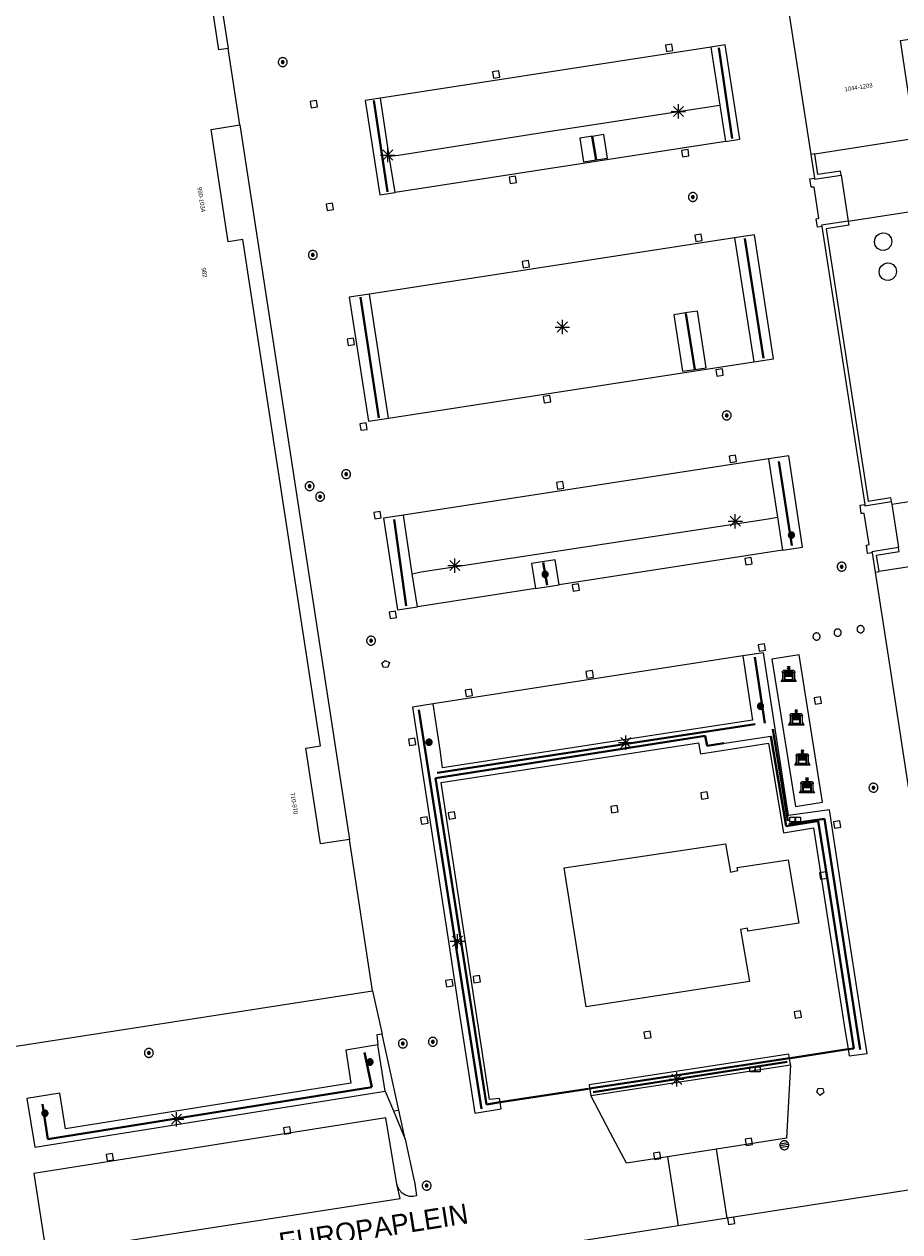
# Model space of a CAD drawing. Header units: metres. Extents: x 135779 to 137489, y 452643 to 455118.
# Tile 75 of 256: x 135941 to 136002, y 453242 to 453326. Entities that reach past the tile are written whole.
import ezdxf
from ezdxf.enums import TextEntityAlignment as Align

# ---------------------------------------------------------------- set-up
doc = ezdxf.new("R2010")
doc.units = ezdxf.units.M
doc.linetypes.add('DGN_Style_3', pattern=[78.572352, 56.123108, -22.449243])
doc.linetypes.add('DGN_Style_4', pattern=[89.853097, 44.898487, -22.449243, 0.056123, -22.449243])
for name, color, linetype, lineweight in [('KTop_BAK_Afval apart plaats', 96, 'Continuous', 13), ('KTop_BTD_Groenvoorziening', 62, 'Continuous', 13), ('KTop_KST_KAST', 40, 'Continuous', 13), ('KTop_NAR_Huisnummer (t)', 7, 'Continuous', 13), ('KTop_NAR_Huisnummer tijdelijk (t)', 7, 'Continuous', 13), ('KTop_ORL_Weg_Straatnaam (t)', 7, 'Continuous', 13), ('KTop_OTD_Open verharding', 15, 'Continuous', 13), ('KTop_PAL_Afsluitpaal', 222, 'Continuous', 13), ('KTop_PAL_Lichtmast', 40, 'Continuous', 13), ('KTop_PND_Grondvlaksituatie van BAG-pand [tachy]', 1, 'Continuous', 13), ('KTop_PUT_Brandkraan of -put', 1, 'Continuous', 13), ('KTop_PUT_Drainageput', 15, 'Continuous', 13), ('KTop_PUT_Inspectie- of rioolput', 15, 'Continuous', 13), ('KTop_PUT_Kolk', 15, 'Continuous', 13), ('KTop_SHD_Hek (l)', 15, 'DGN_Style_4', 40), ('KTop_SHD_Muur', 15, 'Continuous', 13), ('KTop_VGO_Boom', 92, 'Continuous', 13), ('KTop_VGO_Haag (l)', 92, 'DGN_Style_3', 40), ('KTop_WGD_Parkeervlak', 251, 'Continuous', 13), ('KTop_WGD_Rijbaan_Lokale weg', 251, 'Continuous', 13), ('KTop_WGD_Rijbaan_Lokale weg_verkeersdrempel', 40, 'Continuous', 13), ('KTop_WGD_Voetpad', 251, 'Continuous', 13), ('KTop_WGD_Voetpad op trap', 251, 'Continuous', 13)]:
    doc.layers.add(name, color=color, linetype=linetype, lineweight=lineweight)
doc.styles.add('Style-ROVU', font='ROVU.shx')
doc.styles.add('Style-ROVUCURSIEF', font='ROVUCURSIEF.shx')

# ---------------------------------------------------------------- blocks, each defined once
blk = doc.blocks.new('BAK_Afval_apart_plaats')
at = {"layer": 'KTop_BAK_Afval apart plaats'}
for p, q in [((-0.43, 0.141), (-0.425, 0.168)), ((-0.43, 0.118), (-0.43, 0.141)), ((-0.29, 0.118), (-0.43, 0.118)), ((-0.43, 0.118), (-0.43, -0.457)), ((-0.29, 0.118), (-0.43, 0.118)), ((-0.425, 0.168), (-0.416, 0.193)), ((-0.416, 0.193), (-0.403, 0.215)), ((-0.403, 0.215), (-0.384, 0.24)), ((-0.384, 0.24), (-0.364, 0.258)), ((-0.364, 0.258), (-0.342, 0.272)), ((-0.342, 0.272), (0, 0.272)), ((-0.282, 0.167), (-0.29, 0.146)), ((-0.282, 0.167), (-0.29, 0.146)), ((-0.29, 0.146), (-0.29, 0.118)), ((-0.29, 0.146), (-0.29, 0.118)), ((-0.29, -0.429), (-0.29, 0.118)), ((-0.29, 0.118), (-0.29, -0.429)), ((-0.273, 0.186), (-0.282, 0.167)), ((-0.273, 0.186), (-0.282, 0.167)), ((-0.248, 0.217), (-0.273, 0.186)), ((-0.248, 0.217), (-0.273, 0.186)), ((0.248, 0.217), (-0.248, 0.217)), ((0.248, 0.217), (-0.248, 0.217)), ((-0.242, 0.081), (-0.242, 0.153)), ((-0.242, 0.153), (0.242, 0.153)), ((0.242, 0.081), (-0.242, 0.081)), ((-0.242, 0.034), (-0.242, 0.081)), ((-0.242, 0.081), (0.242, 0.081)), ((-0.242, -0.059), (-0.242, 0.034)), ((-0.242, 0.034), (0.242, 0.034)), ((0.242, 0.034), (-0.242, 0.034)), ((-0.073, 0.513), (-0.072, 0.515)), ((-0.073, 0.513), (-0.073, 0.49)), ((-0.072, 0.511), (-0.073, 0.513)), ((-0.072, 0.511), (-0.073, 0.513)), ((-0.073, 0.49), (-0.072, 0.488)), ((-0.073, 0.399), (-0.073, 0.376)), ((-0.072, 0.397), (-0.073, 0.399)), ((-0.073, 0.376), (-0.072, 0.374)), ((-0.072, 0.515), (-0.071, 0.516)), ((-0.07, 0.51), (-0.072, 0.511)), ((-0.07, 0.51), (-0.072, 0.511)), ((-0.072, 0.488), (-0.07, 0.486)), ((-0.07, 0.396), (-0.072, 0.397)), ((-0.072, 0.374), (-0.07, 0.373)), ((-0.071, 0.516), (-0.07, 0.517)), ((-0.07, 0.517), (-0.067, 0.519)), ((-0.069, 0.509), (-0.07, 0.51)), ((-0.069, 0.509), (-0.07, 0.51)), ((-0.07, 0.486), (-0.069, 0.485)), ((-0.069, 0.395), (-0.07, 0.396)), ((-0.07, 0.373), (-0.069, 0.371)), ((-0.066, 0.507), (-0.069, 0.509)), ((-0.066, 0.507), (-0.069, 0.509)), ((-0.069, 0.485), (-0.066, 0.484)), ((-0.066, 0.394), (-0.069, 0.395)), ((-0.069, 0.371), (-0.066, 0.37)), ((-0.067, 0.519), (-0.065, 0.52)), ((-0.063, 0.506), (-0.066, 0.507)), ((-0.063, 0.506), (-0.066, 0.507)), ((-0.066, 0.484), (-0.063, 0.483)), ((-0.063, 0.392), (-0.066, 0.394)), ((-0.066, 0.37), (-0.063, 0.369)), ((-0.065, 0.52), (-0.061, 0.521)), ((-0.059, 0.505), (-0.063, 0.506)), ((-0.059, 0.505), (-0.063, 0.506)), ((-0.063, 0.483), (-0.059, 0.482)), ((-0.059, 0.391), (-0.063, 0.392)), ((-0.063, 0.369), (-0.059, 0.368)), ((-0.061, 0.521), (-0.055, 0.523)), ((-0.054, 0.504), (-0.059, 0.505)), ((-0.054, 0.504), (-0.059, 0.505)), ((-0.059, 0.482), (-0.054, 0.481)), ((-0.054, 0.39), (-0.059, 0.391)), ((-0.059, 0.368), (-0.054, 0.367)), ((-0.055, 0.523), (-0.049, 0.524)), ((-0.048, 0.503), (-0.054, 0.504)), ((-0.048, 0.503), (-0.054, 0.504)), ((-0.054, 0.481), (-0.048, 0.48)), ((-0.048, 0.389), (-0.054, 0.39)), ((-0.054, 0.367), (-0.048, 0.366)), ((-0.049, 0.524), (-0.043, 0.525)), ((-0.043, 0.502), (-0.048, 0.503)), ((-0.043, 0.502), (-0.048, 0.503)), ((-0.048, 0.48), (-0.043, 0.479)), ((-0.043, 0.388), (-0.048, 0.389)), ((-0.048, 0.366), (-0.043, 0.365)), ((-0.043, 0.525), (-0.035, 0.526)), ((-0.036, 0.501), (-0.043, 0.502)), ((-0.036, 0.501), (-0.043, 0.502)), ((-0.043, 0.479), (-0.036, 0.478)), ((-0.036, 0.388), (-0.043, 0.388)), ((-0.043, 0.365), (-0.036, 0.364)), ((-0.03, 0.501), (-0.036, 0.501)), ((-0.03, 0.501), (-0.036, 0.501)), ((-0.036, 0.478), (-0.03, 0.478)), ((-0.03, 0.387), (-0.036, 0.388)), ((-0.036, 0.364), (-0.03, 0.364)), ((-0.035, 0.526), (-0.029, 0.527)), ((-0.021, 0.5), (-0.03, 0.501)), ((-0.021, 0.5), (-0.03, 0.501)), ((-0.03, 0.478), (-0.028, 0.478)), ((-0.021, 0.387), (-0.03, 0.387)), ((-0.03, 0.364), (-0.028, 0.364)), ((-0.029, 0.527), (-0.023, 0.527)), ((-0.028, 0.478), (-0.021, 0.477)), ((-0.028, 0.468), (-0.028, 0.478)), ((-0.028, 0.478), (-0.021, 0.477)), ((-0.028, 0.4), (-0.028, 0.468)), ((-0.028, 0.468), (-0.021, 0.468)), ((-0.021, 0.468), (-0.028, 0.468)), ((-0.021, 0.4), (-0.028, 0.4)), ((-0.028, 0.364), (-0.021, 0.363)), ((-0.028, 0.355), (-0.028, 0.364)), ((-0.028, 0.364), (-0.021, 0.363)), ((-0.028, 0.272), (-0.028, 0.355)), ((-0.028, 0.355), (-0.021, 0.354)), ((-0.021, 0.354), (-0.028, 0.355)), ((0.028, 0.272), (-0.028, 0.272)), ((-0.023, 0.527), (-0.013, 0.528)), ((-0.014, 0.5), (-0.021, 0.5)), ((-0.014, 0.5), (-0.021, 0.5)), ((-0.021, 0.477), (-0.014, 0.477)), ((-0.021, 0.477), (-0.014, 0.477)), ((-0.021, 0.468), (-0.014, 0.468)), ((-0.014, 0.468), (-0.021, 0.468)), ((-0.014, 0.399), (-0.021, 0.4)), ((-0.014, 0.386), (-0.021, 0.387)), ((-0.021, 0.363), (-0.014, 0.363)), ((-0.021, 0.363), (-0.014, 0.363)), ((-0.021, 0.354), (-0.014, 0.354)), ((-0.014, 0.354), (-0.021, 0.354)), ((0, 0.5), (-0.014, 0.5)), ((0, 0.5), (-0.014, 0.5)), ((-0.014, 0.477), (0, 0.477)), ((-0.014, 0.477), (0, 0.477)), ((-0.014, 0.468), (0, 0.468)), ((0, 0.468), (-0.014, 0.468)), ((0, 0.399), (-0.014, 0.399)), ((0, 0.386), (-0.014, 0.386)), ((-0.014, 0.363), (0, 0.363)), ((-0.014, 0.363), (0, 0.363)), ((-0.014, 0.354), (0, 0.354)), ((0, 0.354), (-0.014, 0.354)), ((-0.013, 0.528), (-0.005, 0.528)), ((-0.005, 0.528), (0, 0.528)), ((0, 0.528), (0.005, 0.528)), ((0, 0.5), (0, 0.477)), ((0, 0.477), (0, 0.5)), ((0, 0.477), (0, 0.5)), ((0, 0.5), (0.014, 0.5)), ((0.014, 0.5), (0, 0.5)), ((0.014, 0.477), (0, 0.477)), ((0, 0.477), (0.014, 0.477)), ((0.014, 0.468), (0, 0.468)), ((0, 0.468), (0, 0.399)), ((0, 0.468), (0, 0.399)), ((0.014, 0.468), (0, 0.468)), ((0, 0.399), (0.014, 0.399)), ((0, 0.363), (0, 0.386)), ((0, 0.363), (0, 0.386)), ((0, 0.386), (0.014, 0.386)), ((0.014, 0.363), (0, 0.363)), ((0, 0.363), (0.014, 0.363)), ((0, 0.354), (0.014, 0.354)), ((0, 0.272), (0, 0.354)), ((0, 0.354), (0, 0.272)), ((0.014, 0.354), (0, 0.354)), ((0, 0.272), (0.342, 0.272)), ((0.028, 0.272), (0, 0.272)), ((0, 0.272), (0.028, 0.272)), ((0.005, 0.528), (0.013, 0.528)), ((0.013, 0.528), (0.023, 0.527)), ((0.014, 0.5), (0.021, 0.5)), ((0.021, 0.5), (0.014, 0.5)), ((0.021, 0.477), (0.014, 0.477)), ((0.014, 0.477), (0.021, 0.477)), ((0.021, 0.468), (0.014, 0.468)), ((0.021, 0.468), (0.014, 0.468)), ((0.014, 0.399), (0.021, 0.4)), ((0.014, 0.386), (0.021, 0.387)), ((0.021, 0.363), (0.014, 0.363)), ((0.014, 0.363), (0.021, 0.363)), ((0.014, 0.354), (0.021, 0.354)), ((0.021, 0.354), (0.014, 0.354)), ((0.021, 0.5), (0.03, 0.501)), ((0.03, 0.501), (0.021, 0.5)), ((0.028, 0.478), (0.021, 0.477)), ((0.021, 0.477), (0.028, 0.478)), ((0.021, 0.468), (0.028, 0.468)), ((0.028, 0.468), (0.021, 0.468)), ((0.028, 0.468), (0.021, 0.468)), ((0.021, 0.4), (0.028, 0.4)), ((0.021, 0.387), (0.03, 0.387)), ((0.028, 0.364), (0.021, 0.363)), ((0.021, 0.363), (0.028, 0.364)), ((0.021, 0.354), (0.028, 0.355)), ((0.028, 0.355), (0.021, 0.354)), ((0.023, 0.527), (0.029, 0.527)), ((0.03, 0.478), (0.028, 0.478)), ((0.028, 0.478), (0.028, 0.468)), ((0.028, 0.4), (0.028, 0.468)), ((0.03, 0.364), (0.028, 0.364)), ((0.028, 0.364), (0.028, 0.355)), ((0.028, 0.355), (0.028, 0.272)), ((0.029, 0.527), (0.035, 0.526)), ((0.03, 0.501), (0.036, 0.501)), ((0.036, 0.501), (0.03, 0.501)), ((0.036, 0.478), (0.03, 0.478)), ((0.03, 0.387), (0.036, 0.388)), ((0.036, 0.364), (0.03, 0.364)), ((0.035, 0.526), (0.043, 0.525)), ((0.036, 0.501), (0.043, 0.502)), ((0.043, 0.502), (0.036, 0.501)), ((0.043, 0.479), (0.036, 0.478)), ((0.036, 0.388), (0.043, 0.388)), ((0.043, 0.365), (0.036, 0.364)), ((0.043, 0.525), (0.049, 0.524)), ((0.043, 0.502), (0.048, 0.503)), ((0.048, 0.503), (0.043, 0.502)), ((0.048, 0.48), (0.043, 0.479)), ((0.043, 0.388), (0.048, 0.389)), ((0.048, 0.366), (0.043, 0.365)), ((0.048, 0.503), (0.054, 0.504)), ((0.054, 0.504), (0.048, 0.503)), ((0.054, 0.481), (0.048, 0.48)), ((0.048, 0.389), (0.054, 0.39)), ((0.054, 0.367), (0.048, 0.366)), ((0.049, 0.524), (0.055, 0.523)), ((0.054, 0.504), (0.059, 0.505)), ((0.059, 0.505), (0.054, 0.504)), ((0.059, 0.482), (0.054, 0.481)), ((0.054, 0.39), (0.059, 0.391)), ((0.059, 0.368), (0.054, 0.367)), ((0.055, 0.523), (0.061, 0.521)), ((0.059, 0.505), (0.063, 0.506)), ((0.063, 0.506), (0.059, 0.505)), ((0.063, 0.483), (0.059, 0.482)), ((0.059, 0.391), (0.063, 0.392)), ((0.063, 0.369), (0.059, 0.368)), ((0.061, 0.521), (0.065, 0.52)), ((0.063, 0.506), (0.066, 0.507)), ((0.066, 0.507), (0.063, 0.506)), ((0.066, 0.484), (0.063, 0.483)), ((0.063, 0.392), (0.066, 0.394)), ((0.066, 0.37), (0.063, 0.369)), ((0.065, 0.52), (0.067, 0.519)), ((0.066, 0.507), (0.069, 0.509)), ((0.069, 0.509), (0.066, 0.507)), ((0.069, 0.485), (0.066, 0.484)), ((0.066, 0.394), (0.069, 0.395)), ((0.069, 0.371), (0.066, 0.37)), ((0.067, 0.519), (0.07, 0.517)), ((0.069, 0.509), (0.07, 0.51)), ((0.07, 0.51), (0.069, 0.509)), ((0.07, 0.486), (0.069, 0.485)), ((0.069, 0.395), (0.07, 0.396)), ((0.07, 0.373), (0.069, 0.371)), ((0.07, 0.517), (0.071, 0.516)), ((0.07, 0.51), (0.072, 0.511)), ((0.072, 0.511), (0.07, 0.51)), ((0.072, 0.488), (0.07, 0.486)), ((0.07, 0.396), (0.072, 0.397)), ((0.072, 0.374), (0.07, 0.373)), ((0.071, 0.516), (0.072, 0.515)), ((0.072, 0.515), (0.073, 0.513)), ((0.072, 0.511), (0.073, 0.513)), ((0.073, 0.513), (0.072, 0.511)), ((0.073, 0.49), (0.072, 0.488)), ((0.072, 0.397), (0.073, 0.399)), ((0.073, 0.376), (0.072, 0.374)), ((0.073, 0.513), (0.073, 0.49)), ((0.073, 0.399), (0.073, 0.376)), ((0.242, 0.153), (0.242, 0.081)), ((0.242, 0.081), (0.242, 0.034)), ((0.242, 0.034), (0.242, -0.059)), ((0.273, 0.186), (0.248, 0.217)), ((0.273, 0.186), (0.248, 0.217)), ((0.282, 0.167), (0.273, 0.186)), ((0.282, 0.167), (0.273, 0.186)), ((0.29, 0.146), (0.282, 0.167)), ((0.29, 0.146), (0.282, 0.167)), ((0.29, 0.118), (0.29, 0.146)), ((0.29, 0.118), (0.29, 0.146)), ((0.43, 0.118), (0.29, 0.118)), ((0.29, 0.118), (0.29, -0.429)), ((0.43, 0.118), (0.29, 0.118)), ((0.29, -0.429), (0.29, 0.118)), ((0.342, 0.272), (0.364, 0.258)), ((0.364, 0.258), (0.384, 0.24)), ((0.384, 0.24), (0.403, 0.215)), ((0.403, 0.215), (0.416, 0.193)), ((0.416, 0.193), (0.425, 0.168)), ((0.425, 0.168), (0.43, 0.141)), ((0.43, 0.141), (0.43, 0.118)), ((0.43, -0.457), (0.43, 0.118)), ((-0.528, -0.528), (-0.43, -0.332)), ((0.528, -0.528), (-0.528, -0.528)), ((-0.43, -0.332), (-0.43, -0.457)), ((-0.43, -0.457), (0.43, -0.457)), ((-0.43, -0.457), (0.43, -0.457)), ((0.29, -0.429), (-0.29, -0.429)), ((-0.29, -0.429), (0.29, -0.429)), ((0.242, -0.059), (-0.242, -0.059)), ((-0.242, -0.059), (-0.242, -0.092)), ((0.242, -0.059), (-0.242, -0.059)), ((-0.242, -0.092), (0.242, -0.092)), ((-0.242, -0.11), (-0.242, -0.092)), ((-0.242, -0.092), (0.242, -0.092)), ((0.242, -0.11), (-0.242, -0.11)), ((0.242, -0.11), (-0.242, -0.11)), ((-0.242, -0.147), (0.242, -0.147)), ((-0.242, -0.41), (-0.242, -0.147)), ((0.242, -0.41), (-0.242, -0.41)), ((0.242, -0.11), (0.242, -0.059)), ((0.242, -0.092), (0.242, -0.11)), ((0.242, -0.092), (0.242, -0.11)), ((0.242, -0.147), (0.242, -0.41)), ((0.43, -0.457), (0.43, -0.332)), ((0.43, -0.332), (0.528, -0.528))]:
    blk.add_line(p, q, dxfattribs=at)
at = {"layer": 'KTop_BAK_Afval apart plaats', "flags": 128}
blk.add_lwpolyline([(0.029, 0.413), (0.035, 0.412), (0.043, 0.411), (0.049, 0.41), (0.055, 0.409), (0.061, 0.407), (0.065, 0.406), (0.067, 0.405), (0.07, 0.403), (0.071, 0.402), (0.072, 0.401), (0.073, 0.399), (0.072, 0.397), (0.07, 0.396), (0.069, 0.395), (0.066, 0.394), (0.063, 0.392), (0.059, 0.391), (0.054, 0.39), (0.048, 0.389), (0.043, 0.388), (0.036, 0.388), (0.03, 0.387), (0.021, 0.387), (0.014, 0.386), (0, 0.386), (-0.014, 0.386), (-0.021, 0.387), (-0.03, 0.387), (-0.036, 0.388), (-0.043, 0.388), (-0.048, 0.389), (-0.054, 0.39), (-0.059, 0.391), (-0.063, 0.392), (-0.066, 0.394), (-0.069, 0.395), (-0.07, 0.396), (-0.072, 0.397), (-0.073, 0.399), (-0.072, 0.401), (-0.071, 0.402), (-0.07, 0.403), (-0.067, 0.405), (-0.065, 0.406), (-0.061, 0.407), (-0.055, 0.409), (-0.049, 0.41), (-0.043, 0.411), (-0.035, 0.412), (-0.029, 0.413), (-0.028, 0.413), (-0.028, 0.4), (-0.021, 0.4), (-0.014, 0.399), (0, 0.399), (0.014, 0.399), (0.021, 0.4), (0.028, 0.4), (0.028, 0.413), (0.029, 0.413), (0.028, 0.413)], dxfattribs=at)
at = {"layer": 'KTop_BAK_Afval apart plaats'}
for p in [(0, 0), (-0.43, -0.457)]:
    blk.add_point(p, dxfattribs=at)
blk = doc.blocks.new('KST_KAST')
at = {"layer": 'KTop_KST_KAST', "flags": 128}
blk.add_lwpolyline([(-0.365, 0.169), (0.365, 0.169), (0.365, -0.169), (-0.365, -0.169), (-0.365, 0.169)], close=True, dxfattribs=at)
blk.add_lwpolyline([(0.045, 0.146), (-0.045, 0), (0.045, 0), (-0.045, -0.146)], dxfattribs=at)
blk = doc.blocks.new('PAL_Lichtmast')
at = {"layer": 'KTop_PAL_Lichtmast'}
for p, q in [((-0.354, -0.354), (0.354, 0.354)), ((0.354, -0.354), (-0.354, 0.354)), ((0, -0.5), (0, 0.5)), ((-0.5, 0), (0.5, 0))]:
    blk.add_line(p, q, dxfattribs=at)
blk = doc.blocks.new('PAL_Afsluitpaal')
at = {"layer": 'KTop_PAL_Afsluitpaal', "flags": 128}
blk.add_lwpolyline([(0.25, 0), (0.249, 0.026), (0.245, 0.052), (0.238, 0.077), (0.228, 0.102), (0.217, 0.125), (0.202, 0.147), (0.186, 0.167), (0.167, 0.186), (0.147, 0.202), (0.125, 0.217), (0.102, 0.228), (0.077, 0.238), (0.052, 0.245), (0.026, 0.249), (0, 0.25), (-0.026, 0.249), (-0.052, 0.245), (-0.077, 0.238), (-0.102, 0.228), (-0.125, 0.217), (-0.147, 0.202), (-0.167, 0.186), (-0.186, 0.167), (-0.202, 0.147), (-0.217, 0.125), (-0.228, 0.102), (-0.238, 0.077), (-0.245, 0.052), (-0.249, 0.026), (-0.25, 0), (-0.249, -0.026), (-0.245, -0.052), (-0.238, -0.077), (-0.228, -0.102), (-0.217, -0.125), (-0.202, -0.147), (-0.186, -0.167), (-0.167, -0.186), (-0.147, -0.202), (-0.125, -0.217), (-0.102, -0.228), (-0.077, -0.238), (-0.052, -0.245), (-0.026, -0.249), (0, -0.25), (0.026, -0.249), (0.052, -0.245), (0.077, -0.238), (0.102, -0.228), (0.125, -0.217), (0.147, -0.202), (0.167, -0.186), (0.186, -0.167), (0.202, -0.147), (0.217, -0.125), (0.228, -0.102), (0.238, -0.077), (0.245, -0.052), (0.249, -0.026), (0.25, 0)], dxfattribs=at)
blk = doc.blocks.new('PUT_Brandkraan_of_-put')
at = {"layer": 'KTop_PUT_Brandkraan of -put'}
for p, q in [((-0.25, 0.034), (0, 0.25)), ((-0.158, -0.25), (-0.25, 0.034)), ((0, 0.25), (0.25, 0.033)), ((0.25, 0.033), (0.158, -0.25)), ((0.158, -0.25), (-0.158, -0.25))]:
    blk.add_line(p, q, dxfattribs=at)
blk = doc.blocks.new('PUT_Drainageput')
at = {"layer": 'KTop_PUT_Drainageput'}
for p, q in [((-0.12, -0.286), (-0.12, 0.286)), ((0, -0.31), (0, 0.31)), ((0.12, -0.286), (0.12, 0.286))]:
    blk.add_line(p, q, dxfattribs=at)
at = {"layer": 'KTop_PUT_Drainageput', "flags": 128}
blk.add_lwpolyline([(0.31, 0), (0.308, 0.032), (0.303, 0.064), (0.295, 0.096), (0.283, 0.126), (0.268, 0.155), (0.251, 0.182), (0.23, 0.207), (0.207, 0.23), (0.182, 0.251), (0.155, 0.268), (0.126, 0.283), (0.096, 0.295), (0.064, 0.303), (0.032, 0.308), (0, 0.31), (-0.032, 0.308), (-0.064, 0.303), (-0.096, 0.295), (-0.126, 0.283), (-0.155, 0.268), (-0.182, 0.251), (-0.207, 0.23), (-0.23, 0.207), (-0.25, 0.182), (-0.268, 0.155), (-0.283, 0.126), (-0.294, 0.096), (-0.303, 0.064), (-0.308, 0.032), (-0.309, 0), (-0.308, -0.032), (-0.303, -0.064), (-0.294, -0.096), (-0.283, -0.126), (-0.268, -0.155), (-0.25, -0.182), (-0.23, -0.207), (-0.207, -0.23), (-0.182, -0.25), (-0.155, -0.268), (-0.126, -0.283), (-0.096, -0.294), (-0.064, -0.303), (-0.032, -0.308), (0, -0.309), (0.032, -0.308), (0.064, -0.303), (0.096, -0.294), (0.126, -0.283), (0.155, -0.268), (0.182, -0.25), (0.207, -0.23), (0.23, -0.207), (0.251, -0.182), (0.268, -0.155), (0.283, -0.126), (0.295, -0.096), (0.303, -0.064), (0.308, -0.032), (0.31, 0)], dxfattribs=at)
blk = doc.blocks.new('PUT_Inspectie-_of_rioolput')
at = {"layer": 'KTop_PUT_Inspectie- of rioolput', "flags": 128}
for points in [[(0.31, 0), (0.308, 0.032), (0.303, 0.064), (0.294, 0.095), (0.283, 0.126), (0.268, 0.155), (0.25, 0.182), (0.23, 0.207), (0.207, 0.23), (0.182, 0.25), (0.154, 0.268), (0.126, 0.283), (0.095, 0.294), (0.064, 0.303), (0.032, 0.308), (0, 0.309), (-0.032, 0.308), (-0.064, 0.303), (-0.096, 0.294), (-0.126, 0.283), (-0.155, 0.268), (-0.182, 0.25), (-0.207, 0.23), (-0.23, 0.207), (-0.25, 0.182), (-0.268, 0.154), (-0.283, 0.126), (-0.294, 0.095), (-0.303, 0.064), (-0.308, 0.032), (-0.309, 0), (-0.308, -0.032), (-0.303, -0.064), (-0.294, -0.096), (-0.283, -0.126), (-0.268, -0.155), (-0.25, -0.182), (-0.23, -0.207), (-0.207, -0.23), (-0.182, -0.25), (-0.155, -0.268), (-0.126, -0.283), (-0.096, -0.294), (-0.064, -0.303), (-0.032, -0.308), (0, -0.309), (0.032, -0.308), (0.064, -0.303), (0.095, -0.294), (0.126, -0.283), (0.155, -0.268), (0.182, -0.25), (0.207, -0.23), (0.23, -0.207), (0.25, -0.182), (0.268, -0.155), (0.283, -0.126), (0.294, -0.096), (0.303, -0.064), (0.308, -0.032), (0.31, 0)], [(0.095, 0), (0.094, 0.009), (0.092, 0.019), (0.09, 0.029), (0.086, 0.038), (0.082, 0.047), (0.076, 0.055), (0.07, 0.063), (0.063, 0.07), (0.055, 0.076), (0.047, 0.082), (0.038, 0.086), (0.029, 0.09), (0.019, 0.092), (0.009, 0.094), (0, 0.094), (-0.01, 0.094), (-0.02, 0.092), (-0.029, 0.09), (-0.039, 0.086), (-0.048, 0.082), (-0.056, 0.076), (-0.064, 0.07), (-0.071, 0.063), (-0.077, 0.055), (-0.082, 0.047), (-0.087, 0.038), (-0.09, 0.029), (-0.093, 0.019), (-0.094, 0.009), (-0.095, 0), (-0.094, -0.01), (-0.093, -0.02), (-0.09, -0.029), (-0.087, -0.039), (-0.082, -0.048), (-0.077, -0.056), (-0.071, -0.064), (-0.064, -0.071), (-0.056, -0.077), (-0.047, -0.082), (-0.039, -0.087), (-0.029, -0.09), (-0.02, -0.093), (-0.01, -0.094), (0, -0.095), (0.009, -0.094), (0.019, -0.093), (0.029, -0.09), (0.038, -0.087), (0.047, -0.082), (0.055, -0.077), (0.063, -0.071), (0.07, -0.064), (0.076, -0.056), (0.082, -0.047), (0.086, -0.039), (0.09, -0.029), (0.092, -0.02), (0.094, -0.01), (0.095, 0)], [(0.035, 0), (0.034, 0.003), (0.034, 0.007), (0.033, 0.01), (0.031, 0.014), (0.03, 0.017), (0.028, 0.02), (0.026, 0.023), (0.023, 0.026), (0.02, 0.028), (0.017, 0.03), (0.014, 0.031), (0.01, 0.033), (0.007, 0.034), (0.003, 0.034), (0, 0.034), (-0.004, 0.034), (-0.007, 0.034), (-0.011, 0.033), (-0.014, 0.031), (-0.018, 0.03), (-0.021, 0.028), (-0.023, 0.026), (-0.026, 0.023), (-0.028, 0.02), (-0.03, 0.017), (-0.032, 0.014), (-0.033, 0.01), (-0.034, 0.007), (-0.035, 0.003), (-0.035, 0), (-0.035, -0.004), (-0.034, -0.007), (-0.033, -0.011), (-0.032, -0.014), (-0.03, -0.018), (-0.028, -0.021), (-0.026, -0.023), (-0.023, -0.026), (-0.021, -0.028), (-0.017, -0.03), (-0.014, -0.032), (-0.011, -0.033), (-0.007, -0.034), (-0.004, -0.035), (0, -0.035), (0.003, -0.035), (0.007, -0.034), (0.01, -0.033), (0.014, -0.032), (0.017, -0.03), (0.02, -0.028), (0.023, -0.026), (0.026, -0.023), (0.028, -0.021), (0.03, -0.017), (0.031, -0.014), (0.033, -0.011), (0.034, -0.007), (0.034, -0.004), (0.035, 0)], [(0.01, 0.02), (0.007, 0.02), (0.005, 0.021), (0.003, 0.022), (0.001, 0.022), (-0.001, 0.022), (-0.004, 0.022), (-0.006, 0.021), (-0.008, 0.02), (-0.01, 0.019), (-0.012, 0.018), (-0.014, 0.017), (-0.016, 0.015), (-0.017, 0.013), (-0.019, 0.012), (-0.02, 0.009), (-0.021, 0.007), (-0.022, 0.005), (-0.022, 0.003), (-0.022, 0.001), (-0.022, -0.001), (-0.022, -0.004), (-0.022, -0.006), (-0.021, -0.008), (-0.02, -0.01), (-0.019, -0.012), (-0.017, -0.014), (-0.016, -0.016), (-0.014, -0.017), (-0.012, -0.019), (-0.01, -0.02), (-0.008, -0.021), (-0.006, -0.022), (-0.003, -0.022), (-0.001, -0.022), (0.001, -0.022), (0.003, -0.022), (0.005, -0.022), (0.008, -0.021), (0.01, -0.02), (0.012, -0.019), (0.014, -0.017), (0.015, -0.016), (0.017, -0.014), (0.018, -0.012), (0.02, -0.01), (0.02, -0.008), (0.021, -0.006), (0.022, -0.003), (0.022, -0.001), (0.022, 0.001), (0.022, 0.003), (0.021, 0.005), (0.02, 0.008), (0.019, 0.01), (0.018, 0.012), (0.017, 0.014), (0.015, 0.015), (0.013, 0.017), (0.012, 0.018), (0.01, 0.02)]]:
    blk.add_lwpolyline(points, dxfattribs=at)
blk = doc.blocks.new('PUT_Kolk')
at = {"layer": 'KTop_PUT_Kolk', "flags": 128}
blk.add_lwpolyline([(0.225, -0.225), (0.225, 0.225), (-0.225, 0.225), (-0.225, -0.225), (0.225, -0.225)], dxfattribs=at)
blk = doc.blocks.new('VGO_Boom')
at = {"layer": 'KTop_VGO_Boom', "flags": 128}
for points in [[(0.215, 0), (0.214, 0.022), (0.21, 0.045), (0.204, 0.066), (0.196, 0.087), (0.186, 0.108), (0.174, 0.126), (0.16, 0.144), (0.144, 0.16), (0.126, 0.174), (0.107, 0.186), (0.087, 0.196), (0.066, 0.204), (0.045, 0.21), (0.022, 0.214), (-0.001, 0.215), (-0.023, 0.214), (-0.045, 0.21), (-0.067, 0.204), (-0.088, 0.196), (-0.108, 0.186), (-0.127, 0.174), (-0.144, 0.16), (-0.16, 0.144), (-0.174, 0.126), (-0.187, 0.107), (-0.197, 0.087), (-0.205, 0.066), (-0.211, 0.045), (-0.214, 0.022), (-0.215, -0.001), (-0.214, -0.023), (-0.211, -0.045), (-0.205, -0.067), (-0.197, -0.088), (-0.187, -0.108), (-0.174, -0.127), (-0.16, -0.144), (-0.144, -0.16), (-0.127, -0.174), (-0.108, -0.187), (-0.088, -0.197), (-0.067, -0.205), (-0.045, -0.211), (-0.023, -0.214), (0, -0.215), (0.022, -0.214), (0.045, -0.211), (0.066, -0.205), (0.087, -0.197), (0.108, -0.187), (0.126, -0.174), (0.144, -0.16), (0.16, -0.144), (0.174, -0.127), (0.186, -0.108), (0.196, -0.088), (0.204, -0.067), (0.21, -0.045), (0.214, -0.023), (0.215, -0.001)], [(0.155, 0), (0.154, 0.016), (0.152, 0.032), (0.147, 0.048), (0.142, 0.063), (0.134, 0.078), (0.125, 0.091), (0.115, 0.104), (0.104, 0.115), (0.091, 0.125), (0.077, 0.134), (0.063, 0.142), (0.048, 0.147), (0.032, 0.152), (0.016, 0.154), (-0.001, 0.155), (-0.017, 0.154), (-0.033, 0.152), (-0.048, 0.147), (-0.064, 0.142), (-0.078, 0.134), (-0.092, 0.125), (-0.104, 0.115), (-0.116, 0.104), (-0.126, 0.091), (-0.135, 0.077), (-0.142, 0.063), (-0.148, 0.048), (-0.152, 0.032), (-0.155, 0.016), (-0.155, -0.001), (-0.155, -0.017), (-0.152, -0.033), (-0.148, -0.048), (-0.142, -0.064), (-0.135, -0.078), (-0.126, -0.092), (-0.116, -0.104), (-0.104, -0.116), (-0.092, -0.126), (-0.078, -0.135), (-0.064, -0.142), (-0.048, -0.148), (-0.033, -0.152), (-0.017, -0.155), (0, -0.155), (0.016, -0.155), (0.032, -0.152), (0.048, -0.148), (0.063, -0.142), (0.078, -0.135), (0.091, -0.126), (0.104, -0.116), (0.115, -0.104), (0.125, -0.092), (0.134, -0.078), (0.142, -0.064), (0.147, -0.048), (0.152, -0.033), (0.154, -0.017), (0.155, -0.001)], [(0.095, 0), (0.094, 0.01), (0.093, 0.02), (0.09, 0.029), (0.087, 0.039), (0.082, 0.048), (0.077, 0.056), (0.071, 0.064), (0.064, 0.071), (0.056, 0.077), (0.047, 0.082), (0.039, 0.087), (0.029, 0.09), (0.02, 0.093), (0.01, 0.094), (-0.001, 0.095), (-0.01, 0.094), (-0.02, 0.093), (-0.03, 0.09), (-0.039, 0.087), (-0.048, 0.082), (-0.056, 0.077), (-0.064, 0.071), (-0.071, 0.064), (-0.077, 0.056), (-0.083, 0.047), (-0.087, 0.039), (-0.091, 0.029), (-0.093, 0.02), (-0.095, 0.01), (-0.095, -0.001), (-0.095, -0.01), (-0.093, -0.02), (-0.091, -0.03), (-0.087, -0.039), (-0.083, -0.048), (-0.077, -0.056), (-0.071, -0.064), (-0.064, -0.071), (-0.056, -0.077), (-0.048, -0.083), (-0.039, -0.087), (-0.03, -0.091), (-0.02, -0.093), (-0.01, -0.095), (0, -0.095), (0.01, -0.095), (0.02, -0.093), (0.029, -0.091), (0.039, -0.087), (0.048, -0.083), (0.056, -0.077), (0.064, -0.071), (0.071, -0.064), (0.077, -0.056), (0.082, -0.048), (0.087, -0.039), (0.09, -0.03), (0.093, -0.02), (0.094, -0.01), (0.095, -0.001)], [(0.035, 0), (0.035, 0.004), (0.034, 0.007), (0.033, 0.011), (0.032, 0.014), (0.03, 0.018), (0.028, 0.021), (0.026, 0.023), (0.023, 0.026), (0.021, 0.028), (0.017, 0.03), (0.014, 0.032), (0.011, 0.033), (0.007, 0.034), (0.004, 0.035), (-0.001, 0.035), (-0.004, 0.035), (-0.008, 0.034), (-0.011, 0.033), (-0.015, 0.032), (-0.018, 0.03), (-0.021, 0.028), (-0.024, 0.026), (-0.027, 0.023), (-0.029, 0.021), (-0.031, 0.017), (-0.032, 0.014), (-0.034, 0.011), (-0.035, 0.007), (-0.035, 0.004), (-0.035, -0.001), (-0.035, -0.004), (-0.035, -0.008), (-0.034, -0.011), (-0.032, -0.015), (-0.031, -0.018), (-0.029, -0.021), (-0.027, -0.024), (-0.024, -0.027), (-0.021, -0.029), (-0.018, -0.031), (-0.015, -0.032), (-0.011, -0.034), (-0.008, -0.035), (-0.004, -0.035), (0, -0.035), (0.004, -0.035), (0.007, -0.035), (0.011, -0.034), (0.014, -0.032), (0.018, -0.031), (0.021, -0.029), (0.023, -0.027), (0.026, -0.024), (0.028, -0.021), (0.03, -0.018), (0.032, -0.015), (0.033, -0.011), (0.034, -0.008), (0.035, -0.004), (0.035, 0)]]:
    blk.add_lwpolyline(points, dxfattribs=at)

msp = doc.modelspace()

# ---------------------------------------------------------------- linework, layer by layer
at = {"layer": 'KTop_BTD_Groenvoorziening', "flags": 128}
for points in [[(135973.748, 453250.864), (135972.808, 453250.708), (135969.258, 453273.464), (135988.058, 453276.417), (135988.192, 453275.715), (135992.629, 453276.397), (135993.692, 453270.115), (135995.714, 453270.447), (135995.937, 453270.467), (135996.746, 453265.386), (135998.421, 453254.604), (135998.022, 453254.561)], [(135965.747, 453251.627), (135965.23, 453254.859)], [(135993.94, 453253.93), (135979.995, 453251.817)]]:
    msp.add_lwpolyline(points, dxfattribs=at)
at = {"layer": 'KTop_OTD_Open verharding', "flags": 128}
for points in [[(135973.748, 453250.864), (135973.709, 453251.128), (135973.013, 453251.039), (135969.648, 453273.15), (135987.581, 453275.937), (135987.721, 453275.163), (135992.472, 453275.893), (135993.526, 453269.646), (135995.609, 453270), (135997.798, 453255.921), (135997.999, 453254.714), (135998.022, 453254.561)], [(135993.94, 453253.93), (135993.897, 453254.21), (135979.956, 453252.071), (135979.995, 453251.817)]]:
    msp.add_lwpolyline(points, dxfattribs=at)
at = {"layer": 'KTop_PND_Grondvlaksituatie van BAG-pand [tachy]', "flags": 128}
for points in [[(135992.655, 453336.633), (135992.395, 453336.594), (135993.431, 453329.879), (135995.416, 453316.963)], [(135954.783, 453324.356), (135954.142, 453324.253), (135952.995, 453331.735), (135953.637, 453331.833)], [(135995.692, 453317.006), (136002.087, 453318.005), (136002.7, 453318.097), (136001.682, 453324.911), (136003.708, 453325.22), (136004.904, 453325.403), (136006.905, 453325.708), (136006.908, 453325.683), (136007.417, 453325.757), (136008.471, 453318.974)], [(135955.601, 453319.022), (135954.783, 453324.356)], [(135963.249, 453269.192), (135961.233, 453268.883), (135960.21, 453275.558), (135961.238, 453275.715), (135955.815, 453311.032), (135954.797, 453310.876), (135953.595, 453318.714), (135955.601, 453319.022)], [(135995.692, 453317.006), (135995.416, 453316.963)], [(136012.953, 453289.842), (136013.787, 453284.476), (136013.53, 453284.433), (136013.534, 453284.409), (136011.662, 453284.117), (136010.467, 453283.931), (136008.026, 453283.55), (136007.19, 453288.956), (136007.101, 453288.942), (136000.184, 453287.872)], [(135999.907, 453287.829), (136000.184, 453287.872)], [(135999.907, 453287.829), (136000.51, 453283.917), (136000.925, 453281.224), (136003.057, 453267.394), (136003.473, 453264.698), (136003.573, 453264.046)], [(135964.866, 453258.627), (135963.249, 453269.192)], [(135978.216, 453267.197), (135989.462, 453268.888), (135989.817, 453266.899), (135990.323, 453267.018), (135990.295, 453267.222), (135993.851, 453267.764), (135994.582, 453263.348), (135991.024, 453262.8), (135991.008, 453262.99), (135990.527, 453262.909), (135991.146, 453259.285), (135979.764, 453257.515), (135978.216, 453267.197)], [(135858.636, 453261.77), (135858.91, 453259.98), (135859.814, 453260.117), (135861.048, 453252.099), (135861.156, 453251.399), (135865.432, 453252.058), (135867.223, 453252.334), (135868.359, 453244.552), (135866.573, 453244.25), (135866.699, 453243.505), (135886.096, 453246.503), (135885.947, 453247.464), (135937.874, 453255.452), (135938.021, 453254.475), (135964.866, 453258.627)]]:
    msp.add_lwpolyline(points, dxfattribs=at)
at = {"layer": 'KTop_SHD_Hek (l)', "flags": 128}
for points in [[(135973.748, 453250.864), (135972.808, 453250.708), (135969.258, 453273.464), (135988.058, 453276.417), (135988.192, 453275.715), (135992.629, 453276.397)], [(135998.022, 453254.561), (135998.421, 453254.604), (135996.746, 453265.386), (135995.937, 453270.467), (135995.714, 453270.447), (135993.692, 453270.115), (135992.629, 453276.397)], [(135993.94, 453253.93), (135979.995, 453251.817)], [(135998.004, 453254.559), (135993.994, 453253.938)], [(135973.769, 453250.868), (135979.884, 453251.8)]]:
    msp.add_lwpolyline(points, dxfattribs=at)
at = {"layer": 'KTop_SHD_Muur', "flags": 128}
for points in [[(135995.416, 453316.963), (135995.669, 453315.319)], [(135997.533, 453315.525), (135997.49, 453315.802), (135995.915, 453315.559), (135995.692, 453317.006)], [(135995.669, 453315.319), (135995.681, 453315.24), (135997.533, 453315.525)], [(135998.029, 453312.306), (135996.178, 453312.02), (135996.189, 453311.943)], [(135998.032, 453312.287), (135998.072, 453312.03), (135996.497, 453311.786), (135999.428, 453292.773), (136000.983, 453293.03), (136001.029, 453292.753)], [(135998.032, 453312.287), (135998.029, 453312.306)], [(135996.189, 453311.943), (135999.18, 453292.544)], [(135999.909, 453311.119), (136000.029, 453311.302), (136000.206, 453311.43), (136000.417, 453311.488), (136000.634, 453311.468), (136000.831, 453311.373), (136001.017, 453311.153), (136001.081, 453310.873), (136001.011, 453310.595), (136000.821, 453310.379), (136000.554, 453310.274), (136000.299, 453310.293), (136000.074, 453310.415), (135999.918, 453310.619), (135999.86, 453310.868), (135999.909, 453311.119)], [(136000.876, 453308.179), (136000.621, 453308.198), (136000.396, 453308.32), (136000.241, 453308.523), (136000.182, 453308.773), (136000.231, 453309.024), (136000.352, 453309.206), (136000.529, 453309.335), (136000.739, 453309.393), (136000.957, 453309.373), (136001.154, 453309.277), (136001.339, 453309.058), (136001.404, 453308.778), (136001.334, 453308.5), (136001.144, 453308.284), (136000.876, 453308.179)], [(135999.18, 453292.544), (135999.194, 453292.451), (136001.029, 453292.753)], [(136001.533, 453289.544), (135999.687, 453289.253), (135999.698, 453289.182)], [(136000.184, 453287.872), (136000.007, 453289.02), (136001.577, 453289.268), (136001.533, 453289.544)], [(135999.698, 453289.182), (135999.907, 453287.829)]]:
    msp.add_lwpolyline(points, dxfattribs=at)
at = {"layer": 'KTop_VGO_Haag (l)', "flags": 128}
for points in [[(135989, 453324.397), (135989.937, 453318.074)], [(135964.949, 453320.72), (135965.909, 453314.35)], [(135980.169, 453318.223), (135980.457, 453316.578)], [(135990.827, 453311.094), (135992.133, 453302.763)], [(135964.028, 453306.998), (135965.293, 453298.59)], [(135986.705, 453305.872), (135987.343, 453301.971)], [(135993.189, 453295.549), (135994.103, 453289.682)], [(135966.367, 453291.511), (135967.205, 453285.491)], [(135976.759, 453288.514), (135977.04, 453286.922)], [(135991.512, 453281.91), (135992.21, 453277.304)], [(135972.462, 453250.402), (135971.443, 453256.913), (135968.094, 453278.224)], [(135969.371, 453273.845), (135991.549, 453277.217)], [(135992.778, 453276.878), (135993.809, 453270.484)], [(135993.888, 453270.288), (135996.382, 453270.616), (135998.853, 453254.539)], [(135941.849, 453250.734), (135942.216, 453248.274), (135964.803, 453251.909), (135964.289, 453254.333)], [(135980.234, 453251.565), (135993.771, 453253.672)]]:
    msp.add_lwpolyline(points, dxfattribs=at)
at = {"layer": 'KTop_WGD_Parkeervlak', "flags": 128}
for points in [[(135988.455, 453324.454), (135989.074, 453320.402)], [(135966.027, 453316.836), (135965.406, 453320.889)], [(135990.105, 453311.157), (135991.438, 453302.502)], [(135965.963, 453298.561), (135964.64, 453307.222)], [(135987.509, 453306.036), (135986.823, 453305.931), (135985.87, 453305.785), (135986.474, 453301.838), (135987.343, 453301.971), (135988.113, 453302.089), (135987.509, 453306.036)], [(135992.477, 453295.735), (135993.091, 453291.676)], [(135967.628, 453287.712), (135967.011, 453291.811)], [(135990.681, 453281.99), (135991.122, 453279.052), (135991.354, 453277.507), (135989.083, 453277.158), (135982.981, 453276.219), (135969.748, 453274.182), (135969.564, 453275.442), (135969.097, 453278.638)], [(135966.313, 453250.252), (135966.681, 453250.31)]]:
    msp.add_lwpolyline(points, dxfattribs=at)
at = {"layer": 'KTop_WGD_Rijbaan_Lokale weg', "flags": 128}
for points in [[(135953.637, 453331.833), (135954.783, 453324.356)], [(135988.455, 453324.454), (135965.406, 453320.889)], [(135989.468, 453317.859), (135990.46, 453318.028), (135989.448, 453324.612), (135988.455, 453324.454)], [(135965.406, 453320.889), (135964.352, 453320.716), (135965.373, 453314.14), (135966.425, 453314.311)], [(135955.601, 453319.022), (135963.249, 453269.192)], [(135989.468, 453317.859), (135966.425, 453314.311)], [(135996.189, 453311.943), (135995.881, 453311.895), (135995.801, 453312.475), (135995.982, 453312.515), (135995.645, 453314.691), (135995.441, 453314.682), (135995.342, 453315.268), (135995.669, 453315.319)], [(135991.438, 453302.502), (135992.829, 453302.716), (135991.493, 453311.367), (135990.105, 453311.157)], [(135990.105, 453311.157), (135964.64, 453307.222)], [(135964.64, 453307.222), (135963.235, 453307.015), (135964.569, 453298.351), (135965.963, 453298.561)], [(135965.963, 453298.561), (135991.438, 453302.502)], [(135992.477, 453295.735), (135967.011, 453291.811)], [(135993.446, 453289.36), (135994.841, 453289.58), (135993.877, 453295.938), (135992.477, 453295.735)], [(135999.698, 453289.182), (135999.38, 453289.132), (135999.294, 453289.706), (135999.486, 453289.754), (135999.153, 453291.931), (135998.944, 453291.919), (135998.857, 453292.494), (135999.18, 453292.544)], [(135967.011, 453291.811), (135965.622, 453291.586), (135966.597, 453285.206), (135967.985, 453285.408)], [(135993.446, 453289.36), (135977.869, 453286.942)], [(135976.224, 453286.687), (135977.869, 453286.942)], [(135976.224, 453286.687), (135967.985, 453285.408)], [(135990.681, 453281.99), (135969.097, 453278.638)], [(135998.022, 453254.561), (135998.09, 453254.092), (135999.352, 453254.257), (135999.101, 453255.828), (135997.688, 453265.003), (135996.719, 453271.255), (135993.856, 453270.85), (135992.959, 453276.771), (135992.129, 453282.199), (135990.681, 453281.99)], [(135994.6, 453282.054), (135992.711, 453281.752), (135994.353, 453271.491), (135996.242, 453271.793), (135994.6, 453282.054)], [(135969.097, 453278.638), (135967.64, 453278.418), (135970.117, 453262.368), (135970.898, 453257.142), (135971.984, 453250.101), (135973.818, 453250.393), (135973.748, 453250.864)], [(135964.866, 453258.627), (135965.524, 453255.611)], [(135966.681, 453250.31), (135965.524, 453255.611)], [(135993.94, 453253.93), (135993.994, 453253.938), (135998.004, 453254.559), (135998.022, 453254.561)], [(135994.011, 453253.462), (135993.94, 453253.93)], [(135994.011, 453253.462), (135993.723, 453248.344), (135988.848, 453247.586)], [(135973.748, 453250.864), (135973.769, 453250.868), (135979.884, 453251.8), (135979.995, 453251.817)], [(135979.995, 453251.817), (135980.071, 453251.322)], [(135985.424, 453247.053), (135982.558, 453246.608), (135981.448, 453248.712), (135980.071, 453251.322)], [(136041.946, 453250.814), (136039.206, 453250.361), (136031.714, 453249.242), (136023.47, 453247.968), (136015.984, 453246.842), (136006.753, 453245.426), (135989.597, 453242.769)], [(135967.124, 453248.278), (135966.681, 453250.31)], [(135967.124, 453248.278), (135967.125, 453248.277), (135967.711, 453245.591), (135967.797, 453245.197), (135967.934, 453244.321), (135967.702, 453244.276), (135967.428, 453244.289), (135967.166, 453244.372), (135966.933, 453244.518), (135966.744, 453244.718), (135966.613, 453244.959), (135966.547, 453245.147)], [(135989.597, 453242.769), (135988.848, 453247.586)], [(135985.424, 453247.053), (135986.173, 453242.237)], [(135942.1, 453240.332), (135966.775, 453244.155), (135966.547, 453245.147)], [(135986.173, 453242.237), (135978.425, 453241.032)]]:
    msp.add_lwpolyline(points, dxfattribs=at)
at = {"layer": 'KTop_WGD_Rijbaan_Lokale weg_verkeersdrempel', "flags": 128}
for points in [[(135988.848, 453247.586), (135985.424, 453247.053)], [(135989.597, 453242.769), (135986.173, 453242.237)]]:
    msp.add_lwpolyline(points, dxfattribs=at)
at = {"layer": 'KTop_WGD_Voetpad', "flags": 128}
for points in [[(135966.027, 453316.836), (135966.664, 453316.915), (135976.835, 453318.514), (135988.453, 453320.303), (135989.074, 453320.402)], [(135989.074, 453320.402), (135989.468, 453317.859)], [(135980.986, 453318.35), (135980.169, 453318.223), (135980.064, 453318.207), (135979.316, 453318.09), (135979.572, 453316.44), (135980.457, 453316.578), (135981.243, 453316.7), (135980.986, 453318.35)], [(135966.425, 453314.311), (135966.027, 453316.836)], [(135997.533, 453315.525), (135998.029, 453312.306)], [(136001.061, 453292.582), (136006.512, 453293.413), (136003.472, 453313.135), (136001.93, 453312.898), (135998.032, 453312.287)], [(136001.061, 453292.582), (136001.533, 453289.544)], [(135967.628, 453287.712), (135968.252, 453287.842), (135992.448, 453291.56), (135993.091, 453291.676)], [(135993.091, 453291.676), (135993.446, 453289.36)], [(135977.869, 453286.942), (135977.598, 453288.689), (135975.952, 453288.439), (135976.224, 453286.687)], [(135967.985, 453285.408), (135967.628, 453287.712)], [(135965.524, 453255.611), (135965.163, 453255.556), (135965.23, 453254.859)], [(135965.23, 453254.859), (135962.988, 453254.5), (135963.356, 453252.195), (135943.454, 453249.011), (135943.057, 453251.488), (135940.759, 453251.121), (135941.303, 453247.716), (135965.747, 453251.627)], [(135980.071, 453251.322), (135994.011, 453253.462)], [(135965.747, 453251.627), (135966.313, 453250.252)], [(135966.547, 453245.147), (135965.792, 453249.761), (135941.239, 453245.887), (135942.1, 453240.332)], [(135966.313, 453250.252), (135967.124, 453248.278)]]:
    msp.add_lwpolyline(points, dxfattribs=at)
at = {"layer": 'KTop_WGD_Voetpad op trap', "flags": 128}
msp.add_lwpolyline([(136001.029, 453292.753), (136001.061, 453292.582)], dxfattribs=at)

# ---------------------------------------------------------------- block references
at = {"layer": 'KTop_BAK_Afval apart plaats'}
for p in [(135993.874, 453280.72), (135994.4, 453277.694), (135994.828, 453274.898), (135995.156, 453272.958)]:
    msp.add_blockref('BAK_Afval_apart_plaats', p, dxfattribs=at)
at = {"layer": 'KTop_KST_KAST'}
for p in [(135994.327, 453270.576), (135991.534, 453253.148)]:
    msp.add_blockref('KST_KAST', p, dxfattribs=at)
at = {"layer": 'KTop_PAL_Afsluitpaal'}
for p in [(135995.822, 453283.339), (135997.293, 453283.614), (135998.893, 453283.85)]:
    msp.add_blockref('PAL_Afsluitpaal', p, dxfattribs=at)
at = {"layer": 'KTop_PAL_Lichtmast'}
for p in [(135986.19, 453319.964), (135965.923, 453316.923), (135978.095, 453304.928), (135990.154, 453291.381), (135970.599, 453288.291), (135982.522, 453275.941), (135970.783, 453262.083), (135986.078, 453252.461), (135951.194, 453249.672)]:
    msp.add_blockref('PAL_Lichtmast', p, dxfattribs=at)
at = {"layer": 'KTop_PUT_Brandkraan of -put'}
for p, rotation in [((135965.8, 453281.429), 292.799464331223), ((135996.084, 453251.585), 176.7792496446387)]:
    msp.add_blockref('PUT_Brandkraan_of_-put', p, dxfattribs=dict(at, rotation=rotation))
at = {"layer": 'KTop_PUT_Drainageput', "rotation": 98.83798941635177}
msp.add_blockref('PUT_Drainageput', (135993.575, 453247.858), dxfattribs=at)
at = {"layer": 'KTop_PUT_Inspectie- of rioolput'}
for p, rotation in [((135958.595, 453323.405), 188.7187163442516), ((135987.195, 453313.993), 278.7823419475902), ((135960.694, 453309.957), 306.2783810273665), ((135989.557, 453298.761), 98.7958418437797), ((135963.015, 453294.663), 71.7396411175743), ((135960.468, 453293.828), 188.7257700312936), ((135961.202, 453293.093), 188.7257700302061), ((135997.573, 453288.211), 27.00723694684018), ((135964.756, 453283.051), 47.23872629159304), ((135999.788, 453272.796), 8.763594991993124), ((135966.971, 453254.953), 192.3123302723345), ((135969.064, 453255.075), 8.768174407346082), ((135949.262, 453254.297), 98.79202594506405), ((135968.632, 453245.043), 278.8883080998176)]:
    msp.add_blockref('PUT_Inspectie-_of_rioolput', p, dxfattribs=dict(at, rotation=rotation))
at = {"layer": 'KTop_PUT_Kolk'}
for p, rotation in [((135985.553, 453324.391), 98.79154423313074), ((135973.489, 453322.536), 98.79154423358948), ((135960.766, 453320.476), 8.819176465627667), ((135986.669, 453317.05), 278.7545689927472), ((135974.638, 453315.196), 278.7545689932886), ((135961.89, 453313.316), 8.819176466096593), ((135987.597, 453311.154), 98.78234194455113), ((135975.558, 453309.311), 98.78234194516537), ((135963.353, 453303.889), 8.753119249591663), ((135989.064, 453301.752), 278.7958418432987), ((135977.024, 453299.89), 278.7958418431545), ((135964.232, 453297.979), 188.7504212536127), ((135989.982, 453295.739), 98.7601915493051), ((135977.943, 453293.886), 98.7601915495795), ((135965.209, 453291.813), 188.691033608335), ((135991.069, 453288.606), 278.8240919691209), ((135979.042, 453286.762), 98.8235377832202), ((135966.27, 453284.857), 188.6910336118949), ((135992.004, 453282.573), 98.22438435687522), ((135980, 453280.704), 98.82931690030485), ((135971.565, 453279.416), 98.82931690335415), ((135995.915, 453278.874), 8.814332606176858), ((135967.63, 453276), 188.7064303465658), ((135987.998, 453272.249), 98.74827899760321), ((135968.47, 453270.516), 188.7064303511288), ((135970.395, 453270.854), 188.7732538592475), ((135981.722, 453271.294), 98.75104256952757), ((135997.254, 453270.227), 8.810196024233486), ((135996.286, 453266.67), 8.810196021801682), ((135970.214, 453259.169), 188.7064303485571), ((135972.121, 453259.448), 188.4996682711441), ((135994.513, 453256.977), 278.80305867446), ((135984.03, 453255.554), 278.7276299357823), ((135958.906, 453248.88), 278.9662754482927), ((135991.106, 453248.099), 278.8379894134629), ((135946.548, 453247.027), 278.9662754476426), ((135984.716, 453247.113), 278.8257647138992), ((135989.872, 453242.579), 98.80362312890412)]:
    msp.add_blockref('PUT_Kolk', p, dxfattribs=dict(at, rotation=rotation))
at = {"layer": 'KTop_VGO_Boom'}
for p in [(135994.068, 453290.412), (135976.891, 453287.679), (135991.914, 453278.479), (135968.797, 453275.97), (135964.684, 453253.666), (135942.016, 453250.092)]:
    msp.add_blockref('VGO_Boom', p, dxfattribs=at)

# ---------------------------------------------------------------- texts
at = {"layer": 'KTop_NAR_Huisnummer (t)', "style": 'Style-ROVU'}
for s, rotation, p in [('990-1034', 278.8, (135953.064, 453312.952)), ('982', 278.7, (135953.186, 453308.388)), ('710-970', 278.8, (135959.513, 453270.948))]:
    msp.add_text(s, height=0.3, rotation=rotation, dxfattribs=at).set_placement(p, align=Align.MIDDLE_RIGHT)
at = {"layer": 'KTop_NAR_Huisnummer tijdelijk (t)', "style": 'Style-ROVUCURSIEF'}
msp.add_text('1044-1203', height=0.3, rotation=8.7, dxfattribs=at).set_placement((135997.767, 453321.5), align=Align.MIDDLE_LEFT)
at = {"layer": 'KTop_ORL_Weg_Straatnaam (t)', "style": 'Style-ROVU'}
msp.add_text('EUROPAPLEIN', height=1.4, rotation=8.97263, dxfattribs=at).set_placement((135958.457, 453240.349))

doc.saveas('drawing.dxf')
